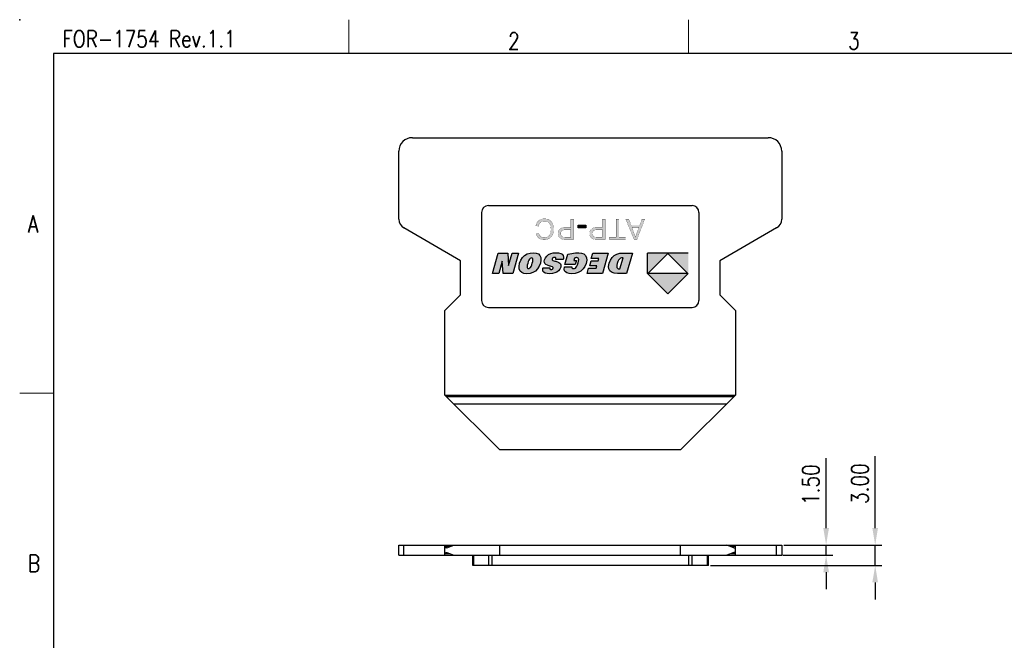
# Model space of a CAD drawing. Header units: inches. Extents: x 2264 to 3980, y -879 to 1385.
# Tile 2 of 4: x 2264 to 2409, y 1294 to 1385. Entities that reach past the tile are written whole.
import ezdxf
from ezdxf.enums import TextEntityAlignment as Align

# ---------------------------------------------------------------- set-up
doc = ezdxf.new("R2010")
doc.units = ezdxf.units.IN
doc.header["$MEASUREMENT"] = 0
doc.layers.get('0').update_dxf_attribs({"lineweight": 30})
doc.layers.get('Defpoints').update_dxf_attribs({"lineweight": 13})
for name, color, linetype in [('___1', 7, 'Continuous'), ('RED', 1, 'Continuous'), ('尺寸层', 3, 'Continuous')]:
    doc.layers.add(name, color=color, linetype=linetype)
for name, color, linetype, lineweight in [('A3', 7, 'Continuous', 25), ('TEXT', 6, 'Continuous', 13), ('尺寸线', 3, 'Continuous', 13), ('轮廓线', 7, 'Continuous', 30)]:
    doc.layers.add(name, color=color, linetype=linetype, lineweight=lineweight)
doc.styles.add('romans-高2.5', font='romans.shx', dxfattribs={"width": 0.8, "height": 2.5})
doc.styles.add('romans-高3.5', font='romans.shx', dxfattribs={"width": 0.8, "height": 3.5})
doc.styles.add('宋体-高2.5', font='txt', dxfattribs={"width": 0.8, "height": 2.5})
doc.dimstyles.new('A4_1-Rev.1.1', dxfattribs={"dimtxt": 2.5, "dimasz": 2.5, "dimexe": 1, "dimexo": 0.3, "dimgap": 1, "dimtad": 1, "dimzin": 1, "dimdsep": 46, "dimtxsty": 'romans-高2.5', "dimcen": 1, "dimclrd": 256, "dimclre": 256, "dimclrt": 256, "dimadec": 1, "dimazin": 0, "dimtfac": 1, "dimtmove": 0, "dimatfit": 3, "dimfxl": 1, "dimtolj": 1, "dimtzin": 0, "dimlwd": -1, "dimlwe": -1, "dimarcsym": 0})

# ---------------------------------------------------------------- blocks, each defined once
blk = doc.blocks.new('FOR-1754 Rev.1.1-A4客户图')
at = {"layer": 'TEXT'}
for p, q in [((-243.5, 200), (-243.5, 205)), ((-193.5, 200), (-193.5, 205)), ((-287, 150), (-292, 150))]:
    blk.add_line(p, q, dxfattribs=at)
at = {"layer": '轮廓线'}
blk.add_line((-287, 200), (-287, 0), dxfattribs=at)
blk.add_lwpolyline([(-74.67, 0), (0, 0), (0, 200), (-287, 200)], dxfattribs=at)
blk.add_point((-292, 205), dxfattribs=at)
at = {"layer": 'TEXT', "style": 'romans-高2.5', "width": 0.8}
for s, p in [('FOR-1754 Rev.1.1', (-285.71, 200.93)), ('2', (-220.07, 200.59)), ('3', (-169.99, 200.63)), ('A', (-290.78, 173.66)), ('B', (-290.78, 123.66))]:
    blk.add_text(s, height=2.5, dxfattribs=at).set_placement(p)
at = {"layer": '尺寸线', "style": '宋体-高2.5', "width": 0.8}
blk.add_attdef('/', text='', height=2.5, dxfattribs=at).set_placement((-55.64, 31.97), align=Align.MIDDLE_LEFT)
at = {"layer": '尺寸线', "width": 0.8}
for tag, height, style, p in [('/', 2.5, 'romans-高2.5', (-94.89, 30.44)), ('/', 2.5, 'romans-高2.5', (-96.71, 25.38)), ('/', 2.5, 'romans-高2.5', (-102.11, 20.6)), ('15EDGKNM-3.81-XXP-1Y-1000A(H)', 3.5, 'romans-高3.5', (-40.89, 11.73)), ('CENGMZ_2018.10.18', 2.5, 'romans-高2.5', (-97.54, 6.17)), ('15EDGKNM-3.5-C04', 2.5, 'romans-高2.5', (-47.36, 6.2)), ('T0-1', 2.5, 'romans-高2.5', (-5.69, 6.17)), ('2:1', 2.5, 'romans-高2.5', (-23.28, 1.2)), ('1/1', 2.5, 'romans-高2.5', (-5.77, 1.37))]:
    blk.add_attdef(tag, text='', height=height, dxfattribs=dict(at, style=style)).set_placement(p, align=Align.CENTER)
blk = doc.blocks.new('*D40')
at = {"layer": 'Defpoints', "color": 0}
for p in [(2376.65, 1307.76), (2383.2, 1307.76), (2376.54, 1306.26)]:
    blk.add_point(p, dxfattribs=at)
at = {"layer": '尺寸层'}
for p, q in [((2383.2, 1310.26), (2383.2, 1320.57)), ((2376.95, 1307.76), (2384.2, 1307.76)), ((2383.2, 1306.26), (2383.2, 1307.76)), ((2376.84, 1306.26), (2384.2, 1306.26)), ((2383.2, 1303.76), (2383.2, 1301.26))]:
    blk.add_line(p, q, dxfattribs=at)
for points in [[(2382.79, 1310.26), (2383.62, 1310.26), (2383.2, 1307.76)], [(2382.79, 1303.76), (2383.62, 1303.76), (2383.2, 1306.26)]]:
    blk.add_solid(points, dxfattribs=at)
at = {"layer": '尺寸层', "insert": (2380.95, 1316.66), "char_height": 2.5, "attachment_point": 5, "rotation": 90, "style": 'romans-高2.5'}
blk.add_mtext('\\A1;1.50', dxfattribs=at)
blk = doc.blocks.new('*D41')
at = {"layer": 'Defpoints', "color": 0}
for p in [(2376.66, 1307.76), (2390.43, 1307.76), (2365.87, 1304.76)]:
    blk.add_point(p, dxfattribs=at)
at = {"layer": '尺寸层'}
for p, q in [((2390.43, 1310.26), (2390.43, 1320.85)), ((2376.96, 1307.76), (2391.43, 1307.76)), ((2390.43, 1304.76), (2390.43, 1307.76)), ((2366.17, 1304.76), (2391.43, 1304.76)), ((2390.43, 1302.26), (2390.43, 1299.76))]:
    blk.add_line(p, q, dxfattribs=at)
for points in [[(2390.01, 1310.26), (2390.84, 1310.26), (2390.43, 1307.76)], [(2390.01, 1302.26), (2390.84, 1302.26), (2390.43, 1304.76)]]:
    blk.add_solid(points, dxfattribs=at)
at = {"layer": '尺寸层', "insert": (2388.18, 1316.8), "char_height": 2.5, "attachment_point": 5, "rotation": 90, "style": 'romans-高2.5'}
blk.add_mtext('\\A1;3.00', dxfattribs=at)
blk = doc.blocks.new('DEGSON')
at = {"layer": 'RED'}
h = blk.add_hatch(color=256, dxfattribs=at)
h.paths.add_polyline_path([(117.285, -201.641), (117.226, -201.521), (117.12, -201.436), (116.964, -201.385), (116.758, -201.369), (116.2, -201.369), (115.839, -202.619), (116.4, -202.619), (116.611, -202.601), (116.795, -202.548), (116.952, -202.46), (117.082, -202.337), (117.185, -202.18), (117.259, -201.988), (117.296, -201.796)])
h.paths.add_polyline_path([(116.795, -201.79), (116.786, -201.875), (116.761, -201.984), (116.722, -202.096), (116.679, -202.185), (116.631, -202.25), (116.576, -202.294), (116.51, -202.32), (116.432, -202.329), (116.414, -202.328), (116.409, -202.327), (116.405, -202.327), (116.6, -201.653), (116.618, -201.652), (116.634, -201.651), (116.645, -201.651), (116.711, -201.66), (116.758, -201.685), (116.785, -201.728)], flags=16)
h.paths.add_polyline_path([(118.613, -201.369), (117.679, -201.369), (117.319, -202.617), (118.269, -202.617), (118.363, -202.293), (117.884, -202.293), (117.926, -202.145), (118.356, -202.145), (118.449, -201.825), (118.019, -201.825), (118.058, -201.689), (118.521, -201.689)])
h.paths.add_polyline_path([(119.992, -201.537), (119.936, -201.456), (119.846, -201.397), (119.722, -201.362), (119.564, -201.35), (119.351, -201.368), (119.16, -201.424), (118.993, -201.517), (118.853, -201.643), (118.746, -201.8), (118.672, -201.986), (118.637, -202.173), (118.649, -202.332), (118.708, -202.463), (118.809, -202.56), (118.95, -202.618), (119.129, -202.638), (119.228, -202.635), (119.331, -202.628), (119.439, -202.616), (119.551, -202.599), (119.667, -202.577), (119.786, -202.551), (119.971, -201.911), (119.34, -201.911), (119.269, -202.156), (119.434, -202.156), (119.393, -202.298), (119.368, -202.31), (119.343, -202.32), (119.319, -202.328), (119.295, -202.333), (119.271, -202.336), (119.248, -202.337), (119.192, -202.33), (119.153, -202.306), (119.131, -202.266), (119.125, -202.207), (119.135, -202.124), (119.161, -202.019), (119.2, -201.902), (119.241, -201.81), (119.284, -201.744), (119.332, -201.7), (119.388, -201.673), (119.451, -201.664), (119.484, -201.667), (119.51, -201.676), (119.53, -201.69), (119.543, -201.711), (119.549, -201.736), (119.547, -201.765), (119.988, -201.765), (119.99, -201.759), (120.009, -201.638)])
h.paths.add_polyline_path([(121.335, -201.591), (121.316, -201.506), (121.263, -201.438), (121.178, -201.389), (121.061, -201.36), (120.913, -201.35), (120.743, -201.361), (120.593, -201.396), (120.464, -201.453), (120.358, -201.53), (120.281, -201.627), (120.231, -201.742), (120.216, -201.82), (120.22, -201.889), (120.243, -201.948), (120.286, -201.999), (120.35, -202.043), (120.435, -202.079), (120.479, -202.094), (120.533, -202.11), (120.598, -202.128), (120.658, -202.146), (120.703, -202.162), (120.739, -202.178), (120.755, -202.2), (120.758, -202.224), (120.757, -202.241), (120.752, -202.261), (120.741, -202.288), (120.725, -202.31), (120.703, -202.328), (120.676, -202.341), (120.646, -202.349), (120.612, -202.352), (120.576, -202.348), (120.549, -202.338), (120.531, -202.321), (120.522, -202.297), (120.521, -202.265), (120.529, -202.227), (120.532, -202.216), (120.084, -202.216), (120.081, -202.222), (120.079, -202.228), (120.077, -202.234), (120.075, -202.241), (120.072, -202.25), (120.069, -202.261), (120.053, -202.373), (120.074, -202.466), (120.133, -202.54), (120.228, -202.594), (120.357, -202.627), (120.52, -202.638), (120.689, -202.625), (120.84, -202.586), (120.974, -202.521), (121.086, -202.433), (121.168, -202.327), (121.221, -202.203), (121.237, -202.111), (121.23, -202.033), (121.199, -201.97), (121.137, -201.916), (121.037, -201.865), (120.9, -201.818), (120.878, -201.811), (120.851, -201.804), (120.819, -201.796), (120.742, -201.768), (120.702, -201.733), (120.697, -201.691), (120.707, -201.668), (120.722, -201.648), (120.742, -201.631), (120.765, -201.618), (120.792, -201.611), (120.82, -201.608), (120.851, -201.611), (120.875, -201.62), (120.891, -201.635), (120.9, -201.656), (120.903, -201.684), (120.899, -201.719), (121.312, -201.719), (121.32, -201.693)])
h.paths.add_polyline_path([(122.719, -201.516), (122.621, -201.423), (122.482, -201.367), (122.3, -201.348), (122.107, -201.367), (121.934, -201.423), (121.782, -201.516), (121.653, -201.644), (121.552, -201.804), (121.478, -201.995), (121.442, -202.183), (121.45, -202.341), (121.503, -202.468), (121.599, -202.561), (121.736, -202.618), (121.913, -202.636), (122.112, -202.618), (122.288, -202.563), (122.442, -202.471), (122.57, -202.345), (122.672, -202.185), (122.746, -201.993), (122.782, -201.803), (122.774, -201.644)])
h.paths.add_polyline_path([(122.276, -201.701), (122.291, -201.737), (122.292, -201.793), (122.279, -201.872), (122.253, -201.975), (122.216, -202.09), (122.181, -202.178), (122.146, -202.24), (122.108, -202.281), (122.066, -202.306), (122.018, -202.314), (121.976, -202.306), (121.948, -202.283), (121.934, -202.244), (121.934, -202.186), (121.947, -202.104), (121.974, -201.998), (122.01, -201.886), (122.045, -201.8), (122.079, -201.741), (122.116, -201.703), (122.158, -201.68), (122.205, -201.672), (122.248, -201.679)], flags=16)
h.paths.add_polyline_path([(123.756, -201.369), (123.174, -201.369), (122.813, -202.617), (123.207, -202.617), (123.429, -201.849), (123.476, -202.617), (124.059, -202.617), (124.419, -201.369), (124.026, -201.369), (123.81, -202.116)])
at = {"layer": '___1', "color": 1, "linetype": 'Continuous'}
for p, q in [((115.839, -202.619), (116.2, -201.369)), ((116.2, -201.369), (116.758, -201.369)), ((116.758, -201.369), (116.964, -201.385)), ((116.964, -201.385), (117.12, -201.436)), ((117.12, -201.436), (117.226, -201.521)), ((117.226, -201.521), (117.285, -201.641)), ((117.319, -202.617), (117.679, -201.369)), ((117.679, -201.369), (118.613, -201.369)), ((118.613, -201.369), (118.521, -201.689)), ((118.853, -201.643), (118.993, -201.517)), ((118.993, -201.517), (119.16, -201.424)), ((119.16, -201.424), (119.351, -201.368)), ((119.351, -201.368), (119.564, -201.35)), ((119.564, -201.35), (119.722, -201.362)), ((119.722, -201.362), (119.846, -201.397)), ((119.846, -201.397), (119.936, -201.456)), ((119.936, -201.456), (119.992, -201.537)), ((119.992, -201.537), (120.009, -201.638)), ((120.281, -201.627), (120.358, -201.53)), ((120.358, -201.53), (120.464, -201.453)), ((120.464, -201.453), (120.593, -201.396)), ((120.593, -201.396), (120.743, -201.361)), ((120.743, -201.361), (120.913, -201.35)), ((120.913, -201.35), (121.061, -201.36)), ((121.061, -201.36), (121.178, -201.389)), ((121.178, -201.389), (121.263, -201.438)), ((121.263, -201.438), (121.316, -201.506)), ((121.316, -201.506), (121.335, -201.591)), ((121.653, -201.644), (121.782, -201.516)), ((121.782, -201.516), (121.934, -201.423)), ((121.934, -201.423), (122.107, -201.367)), ((122.107, -201.367), (122.3, -201.348)), ((122.3, -201.348), (122.482, -201.367)), ((122.482, -201.367), (122.621, -201.423)), ((122.621, -201.423), (122.719, -201.516)), ((122.719, -201.516), (122.774, -201.644)), ((122.813, -202.617), (123.174, -201.369)), ((123.174, -201.369), (123.756, -201.369)), ((123.756, -201.369), (123.81, -202.116)), ((123.81, -202.116), (124.026, -201.369)), ((124.026, -201.369), (124.419, -201.369)), ((124.419, -201.369), (124.059, -202.617)), ((116.6, -201.653), (116.405, -202.327)), ((116.606, -201.653), (116.6, -201.653)), ((116.612, -201.652), (116.606, -201.653)), ((116.618, -201.652), (116.612, -201.652)), ((116.625, -201.651), (116.618, -201.652)), ((116.634, -201.651), (116.625, -201.651)), ((116.645, -201.651), (116.634, -201.651)), ((116.711, -201.66), (116.645, -201.651)), ((116.679, -202.185), (116.722, -202.096)), ((116.758, -201.685), (116.711, -201.66)), ((116.722, -202.096), (116.761, -201.984)), ((116.785, -201.728), (116.758, -201.685)), ((116.761, -201.984), (116.786, -201.875)), ((116.795, -201.79), (116.785, -201.728)), ((116.786, -201.875), (116.795, -201.79)), ((117.259, -201.988), (117.185, -202.18)), ((117.296, -201.796), (117.259, -201.988)), ((117.285, -201.641), (117.296, -201.796)), ((117.926, -202.145), (117.884, -202.293)), ((118.356, -202.145), (117.926, -202.145)), ((118.058, -201.689), (118.019, -201.825)), ((118.019, -201.825), (118.449, -201.825)), ((118.521, -201.689), (118.058, -201.689)), ((118.449, -201.825), (118.356, -202.145)), ((118.637, -202.173), (118.672, -201.986)), ((118.672, -201.986), (118.746, -201.8)), ((118.746, -201.8), (118.853, -201.643)), ((119.135, -202.124), (119.125, -202.207)), ((119.161, -202.019), (119.135, -202.124)), ((119.2, -201.902), (119.161, -202.019)), ((119.241, -201.81), (119.2, -201.902)), ((119.284, -201.744), (119.241, -201.81)), ((119.269, -202.156), (119.34, -201.911)), ((119.434, -202.156), (119.269, -202.156)), ((119.332, -201.7), (119.284, -201.744)), ((119.388, -201.673), (119.332, -201.7)), ((119.34, -201.911), (119.971, -201.911)), ((119.451, -201.664), (119.388, -201.673)), ((119.393, -202.298), (119.434, -202.156)), ((119.484, -201.667), (119.451, -201.664)), ((119.51, -201.676), (119.484, -201.667)), ((119.53, -201.69), (119.51, -201.676)), ((119.543, -201.711), (119.53, -201.69)), ((119.549, -201.736), (119.543, -201.711)), ((119.547, -201.765), (119.549, -201.736)), ((119.988, -201.765), (119.547, -201.765)), ((119.971, -201.911), (119.786, -202.551)), ((119.99, -201.759), (119.988, -201.765)), ((120.009, -201.638), (119.99, -201.759)), ((120.216, -201.82), (120.231, -201.742)), ((120.22, -201.889), (120.216, -201.82)), ((120.243, -201.948), (120.22, -201.889)), ((120.231, -201.742), (120.281, -201.627)), ((120.286, -201.999), (120.243, -201.948)), ((120.35, -202.043), (120.286, -201.999)), ((120.435, -202.079), (120.35, -202.043)), ((120.479, -202.094), (120.435, -202.079)), ((120.533, -202.11), (120.479, -202.094)), ((120.598, -202.128), (120.533, -202.11)), ((120.658, -202.146), (120.598, -202.128)), ((120.703, -202.162), (120.658, -202.146)), ((120.707, -201.668), (120.697, -201.691)), ((120.697, -201.691), (120.702, -201.733)), ((120.702, -201.733), (120.742, -201.768)), ((120.722, -201.648), (120.707, -201.668)), ((120.742, -201.631), (120.722, -201.648)), ((120.765, -201.618), (120.742, -201.631)), ((120.742, -201.768), (120.819, -201.796)), ((120.792, -201.611), (120.765, -201.618)), ((120.82, -201.608), (120.792, -201.611)), ((120.819, -201.796), (120.851, -201.804)), ((120.851, -201.611), (120.82, -201.608)), ((120.875, -201.62), (120.851, -201.611)), ((120.851, -201.804), (120.878, -201.811)), ((120.891, -201.635), (120.875, -201.62)), ((120.878, -201.811), (120.9, -201.818)), ((120.9, -201.656), (120.891, -201.635)), ((120.899, -201.719), (120.903, -201.684)), ((121.312, -201.719), (120.899, -201.719)), ((120.903, -201.684), (120.9, -201.656)), ((120.9, -201.818), (121.037, -201.865)), ((121.037, -201.865), (121.137, -201.916)), ((121.137, -201.916), (121.199, -201.97)), ((121.199, -201.97), (121.23, -202.033)), ((121.237, -202.111), (121.221, -202.203)), ((121.23, -202.033), (121.237, -202.111)), ((121.32, -201.693), (121.312, -201.719)), ((121.335, -201.591), (121.32, -201.693)), ((121.442, -202.183), (121.478, -201.995)), ((121.478, -201.995), (121.552, -201.804)), ((121.552, -201.804), (121.653, -201.644)), ((121.947, -202.104), (121.934, -202.186)), ((121.974, -201.998), (121.947, -202.104)), ((122.01, -201.886), (121.974, -201.998)), ((122.045, -201.8), (122.01, -201.886)), ((122.079, -201.741), (122.045, -201.8)), ((122.116, -201.703), (122.079, -201.741)), ((122.158, -201.68), (122.116, -201.703)), ((122.205, -201.672), (122.158, -201.68)), ((122.181, -202.178), (122.216, -202.09)), ((122.248, -201.679), (122.205, -201.672)), ((122.216, -202.09), (122.253, -201.975)), ((122.276, -201.701), (122.248, -201.679)), ((122.253, -201.975), (122.279, -201.872)), ((122.291, -201.737), (122.276, -201.701)), ((122.279, -201.872), (122.292, -201.793)), ((122.292, -201.793), (122.291, -201.737)), ((122.746, -201.993), (122.672, -202.185)), ((122.782, -201.803), (122.746, -201.993)), ((122.774, -201.644), (122.782, -201.803)), ((123.429, -201.849), (123.207, -202.617)), ((123.476, -202.617), (123.429, -201.849)), ((116.4, -202.619), (115.839, -202.619)), ((116.611, -202.601), (116.4, -202.619)), ((116.405, -202.327), (116.409, -202.327)), ((116.409, -202.327), (116.414, -202.328)), ((116.414, -202.328), (116.426, -202.329)), ((116.426, -202.329), (116.43, -202.329)), ((116.43, -202.329), (116.433, -202.329)), ((116.433, -202.329), (116.51, -202.32)), ((116.51, -202.32), (116.576, -202.294)), ((116.576, -202.294), (116.631, -202.25)), ((116.795, -202.548), (116.611, -202.601)), ((116.631, -202.25), (116.679, -202.185)), ((116.952, -202.46), (116.795, -202.548)), ((117.082, -202.337), (116.952, -202.46)), ((117.185, -202.18), (117.082, -202.337)), ((118.269, -202.617), (117.319, -202.617)), ((117.884, -202.293), (118.363, -202.293)), ((118.363, -202.293), (118.269, -202.617)), ((118.649, -202.332), (118.637, -202.173)), ((118.708, -202.463), (118.649, -202.332)), ((118.809, -202.56), (118.708, -202.463)), ((118.95, -202.618), (118.809, -202.56)), ((119.129, -202.638), (118.95, -202.618)), ((119.125, -202.207), (119.131, -202.266)), ((119.228, -202.635), (119.129, -202.638)), ((119.131, -202.266), (119.153, -202.306)), ((119.153, -202.306), (119.192, -202.33)), ((119.192, -202.33), (119.248, -202.337)), ((119.331, -202.628), (119.228, -202.635)), ((119.248, -202.337), (119.271, -202.336)), ((119.271, -202.336), (119.295, -202.333)), ((119.295, -202.333), (119.319, -202.328)), ((119.319, -202.328), (119.343, -202.32)), ((119.439, -202.616), (119.331, -202.628)), ((119.343, -202.32), (119.368, -202.31)), ((119.368, -202.31), (119.393, -202.298)), ((119.551, -202.599), (119.439, -202.616)), ((119.667, -202.577), (119.551, -202.599)), ((119.786, -202.551), (119.667, -202.577)), ((120.053, -202.373), (120.069, -202.261)), ((120.074, -202.466), (120.053, -202.373)), ((120.069, -202.261), (120.072, -202.25)), ((120.072, -202.25), (120.075, -202.241)), ((120.133, -202.54), (120.074, -202.466)), ((120.075, -202.241), (120.077, -202.234)), ((120.077, -202.234), (120.079, -202.228)), ((120.079, -202.228), (120.081, -202.222)), ((120.081, -202.222), (120.084, -202.216)), ((120.084, -202.216), (120.532, -202.216)), ((120.228, -202.594), (120.133, -202.54)), ((120.357, -202.627), (120.228, -202.594)), ((120.52, -202.638), (120.357, -202.627)), ((120.689, -202.625), (120.52, -202.638)), ((120.529, -202.227), (120.521, -202.265)), ((120.521, -202.265), (120.522, -202.297)), ((120.522, -202.297), (120.531, -202.321)), ((120.532, -202.216), (120.529, -202.227)), ((120.531, -202.321), (120.549, -202.338)), ((120.549, -202.338), (120.576, -202.348)), ((120.576, -202.348), (120.612, -202.352)), ((120.612, -202.352), (120.646, -202.349)), ((120.646, -202.349), (120.676, -202.341)), ((120.676, -202.341), (120.703, -202.328)), ((120.84, -202.586), (120.689, -202.625)), ((120.732, -202.175), (120.703, -202.162)), ((120.703, -202.328), (120.725, -202.31)), ((120.725, -202.31), (120.741, -202.288)), ((120.743, -202.184), (120.732, -202.175)), ((120.741, -202.288), (120.752, -202.261)), ((120.751, -202.195), (120.743, -202.184)), ((120.756, -202.208), (120.751, -202.195)), ((120.752, -202.261), (120.757, -202.241)), ((120.758, -202.224), (120.756, -202.208)), ((120.757, -202.241), (120.758, -202.224)), ((120.974, -202.521), (120.84, -202.586)), ((121.086, -202.433), (120.974, -202.521)), ((121.168, -202.327), (121.086, -202.433)), ((121.221, -202.203), (121.168, -202.327)), ((121.45, -202.341), (121.442, -202.183)), ((121.503, -202.468), (121.45, -202.341)), ((121.599, -202.561), (121.503, -202.468)), ((121.736, -202.618), (121.599, -202.561)), ((121.913, -202.636), (121.736, -202.618)), ((122.112, -202.618), (121.913, -202.636)), ((121.934, -202.186), (121.934, -202.244)), ((121.934, -202.244), (121.948, -202.283)), ((121.948, -202.283), (121.976, -202.306)), ((121.976, -202.306), (122.018, -202.314)), ((122.018, -202.314), (122.066, -202.306)), ((122.066, -202.306), (122.108, -202.281)), ((122.108, -202.281), (122.146, -202.24)), ((122.288, -202.563), (122.112, -202.618)), ((122.146, -202.24), (122.181, -202.178)), ((122.442, -202.471), (122.288, -202.563)), ((122.57, -202.345), (122.442, -202.471)), ((122.672, -202.185), (122.57, -202.345)), ((123.207, -202.617), (122.813, -202.617)), ((124.059, -202.617), (123.476, -202.617))]:
    blk.add_line(p, q, dxfattribs=at)

msp = doc.modelspace()

# ---------------------------------------------------------------- hatches: boundary and pattern name
at = {"layer": '___1', "linetype": 'Continuous'}
msp.add_hatch(color=1, dxfattribs=at).paths.add_polyline_path([(2347.815, 1354.868), (2347.815, 1354.498), (2346.683, 1354.498), (2346.683, 1354.868)])
at = {"layer": 'A3', "ltscale": 0.5}
h = msp.add_hatch(color=1, dxfattribs=at)
h.paths.add_polyline_path([(2355.135, 1353.083), (2355.156, 1353.179), (2355.179, 1353.275), (2355.205, 1353.371), (2355.233, 1353.466), (2355.264, 1353.561), (2355.297, 1353.657), (2355.627, 1354.536), (2354.609, 1354.536), (2354.923, 1353.705), (2354.962, 1353.6), (2354.999, 1353.5), (2355.032, 1353.406), (2355.062, 1353.317), (2355.09, 1353.234), (2355.114, 1353.156)], flags=16)
h.paths.add_polyline_path([(2356.493, 1355.768), (2355.34, 1352.768), (2354.913, 1352.768), (2353.685, 1355.768), (2354.137, 1355.768), (2354.487, 1354.859), (2355.742, 1354.859), (2356.071, 1355.768)])
h.paths.add_polyline_path([(2353.67, 1353.122), (2353.67, 1352.768), (2351.293, 1352.768), (2351.293, 1353.122), (2352.285, 1353.122), (2352.285, 1355.768), (2352.682, 1355.768), (2352.682, 1353.122)])
h.paths.add_polyline_path([(2341.494, 1355.458), (2341.397, 1355.431), (2341.306, 1355.394), (2341.221, 1355.346), (2341.141, 1355.287), (2341.077, 1355.229), (2341.021, 1355.162), (2340.97, 1355.088), (2340.925, 1355.006), (2340.886, 1354.917), (2340.854, 1354.82), (2340.828, 1354.716), (2340.43, 1354.817), (2340.457, 1354.912), (2340.488, 1355.003), (2340.523, 1355.089), (2340.562, 1355.17), (2340.605, 1355.247), (2340.652, 1355.32), (2340.703, 1355.387), (2340.758, 1355.45), (2340.817, 1355.509), (2340.879, 1355.563), (2340.953, 1355.617), (2341.031, 1355.664), (2341.112, 1355.705), (2341.196, 1355.74), (2341.284, 1355.768), (2341.376, 1355.791), (2341.471, 1355.806), (2341.57, 1355.816), (2341.673, 1355.819), (2341.778, 1355.817), (2341.879, 1355.809), (2341.976, 1355.797), (2342.068, 1355.78), (2342.156, 1355.758), (2342.239, 1355.731), (2342.317, 1355.7), (2342.392, 1355.663), (2342.461, 1355.622), (2342.535, 1355.57), (2342.604, 1355.512), (2342.669, 1355.449), (2342.729, 1355.38), (2342.785, 1355.306), (2342.836, 1355.226), (2342.882, 1355.141), (2342.924, 1355.05), (2342.957, 1354.966), (2342.986, 1354.881), (2343.012, 1354.794), (2343.033, 1354.706), (2343.051, 1354.616), (2343.065, 1354.526), (2343.074, 1354.434), (2343.08, 1354.34), (2343.082, 1354.245), (2343.08, 1354.143), (2343.074, 1354.043), (2343.063, 1353.946), (2343.047, 1353.853), (2343.027, 1353.762), (2343.003, 1353.674), (2342.974, 1353.589), (2342.941, 1353.507), (2342.904, 1353.428), (2342.856, 1353.344), (2342.805, 1353.264), (2342.748, 1353.19), (2342.687, 1353.121), (2342.62, 1353.057), (2342.55, 1352.999), (2342.474, 1352.946), (2342.394, 1352.898), (2342.31, 1352.855), (2342.224, 1352.819), (2342.137, 1352.788), (2342.047, 1352.762), (2341.955, 1352.742), (2341.861, 1352.728), (2341.765, 1352.72), (2341.667, 1352.717), (2341.568, 1352.72), (2341.473, 1352.728), (2341.382, 1352.742), (2341.295, 1352.762), (2341.21, 1352.788), (2341.13, 1352.819), (2341.053, 1352.856), (2340.979, 1352.898), (2340.909, 1352.946), (2340.836, 1353.006), (2340.768, 1353.072), (2340.705, 1353.144), (2340.649, 1353.222), (2340.598, 1353.305), (2340.554, 1353.395), (2340.515, 1353.49), (2340.482, 1353.591), (2340.872, 1353.683), (2340.91, 1353.579), (2340.952, 1353.484), (2341, 1353.4), (2341.053, 1353.325), (2341.112, 1353.261), (2341.175, 1353.206), (2341.259, 1353.152), (2341.35, 1353.11), (2341.45, 1353.08), (2341.558, 1353.062), (2341.675, 1353.057), (2341.787, 1353.061), (2341.893, 1353.075), (2341.992, 1353.098), (2342.085, 1353.13), (2342.172, 1353.171), (2342.253, 1353.222), (2342.34, 1353.293), (2342.416, 1353.373), (2342.482, 1353.462), (2342.536, 1353.56), (2342.579, 1353.668), (2342.608, 1353.761), (2342.631, 1353.856), (2342.649, 1353.951), (2342.663, 1354.047), (2342.67, 1354.145), (2342.673, 1354.243), (2342.671, 1354.351), (2342.664, 1354.454), (2342.653, 1354.554), (2342.637, 1354.649), (2342.616, 1354.741), (2342.591, 1354.828), (2342.562, 1354.912), (2342.512, 1355.02), (2342.453, 1355.117), (2342.383, 1355.202), (2342.304, 1355.276), (2342.215, 1355.338), (2342.119, 1355.389), (2342.02, 1355.429), (2341.918, 1355.457), (2341.813, 1355.474), (2341.705, 1355.48), (2341.597, 1355.474)])
h.paths.add_polyline_path([(2350.653, 1355.768), (2350.653, 1352.768), (2349.521, 1352.768), (2349.381, 1352.77), (2349.258, 1352.775), (2349.152, 1352.784), (2349.065, 1352.797), (2348.926, 1352.829), (2348.802, 1352.875), (2348.694, 1352.937), (2348.601, 1353.015), (2348.521, 1353.112), (2348.454, 1353.226), (2348.414, 1353.322), (2348.386, 1353.422), (2348.369, 1353.526), (2348.363, 1353.636), (2348.368, 1353.742), (2348.383, 1353.845), (2348.408, 1353.942), (2348.442, 1354.035), (2348.487, 1354.123), (2348.542, 1354.206), (2348.606, 1354.284), (2348.659, 1354.334), (2348.719, 1354.379), (2348.788, 1354.419), (2348.864, 1354.453), (2348.948, 1354.482), (2349.04, 1354.506), (2349.14, 1354.525), (2349.247, 1354.538), (2349.363, 1354.546), (2349.486, 1354.548), (2350.256, 1354.548), (2350.256, 1355.768)])
h.paths.add_polyline_path([(2350.256, 1353.122), (2350.256, 1354.194), (2349.48, 1354.194), (2349.358, 1354.19), (2349.248, 1354.178), (2349.151, 1354.159), (2349.066, 1354.131), (2348.994, 1354.095), (2348.934, 1354.051), (2348.863, 1353.972), (2348.813, 1353.879), (2348.782, 1353.771), (2348.772, 1353.648), (2348.783, 1353.528), (2348.814, 1353.421), (2348.867, 1353.325), (2348.937, 1353.246), (2349.021, 1353.187), (2349.118, 1353.149), (2349.204, 1353.134), (2349.327, 1353.125), (2349.488, 1353.122)], flags=16)
h.paths.add_polyline_path([(2344.292, 1354.482), (2344.383, 1354.506), (2344.483, 1354.525), (2344.591, 1354.538), (2344.706, 1354.546), (2344.83, 1354.548), (2345.599, 1354.548), (2345.599, 1355.768), (2345.996, 1355.768), (2345.996, 1352.768), (2344.864, 1352.768), (2344.724, 1352.77), (2344.601, 1352.775), (2344.496, 1352.784), (2344.408, 1352.797), (2344.269, 1352.829), (2344.145, 1352.875), (2344.037, 1352.937), (2343.945, 1353.015), (2343.864, 1353.112), (2343.797, 1353.226), (2343.757, 1353.322), (2343.729, 1353.422), (2343.712, 1353.526), (2343.706, 1353.636), (2343.711, 1353.742), (2343.726, 1353.845), (2343.751, 1353.942), (2343.786, 1354.035), (2343.83, 1354.123), (2343.885, 1354.206), (2343.949, 1354.284), (2344.002, 1354.334), (2344.063, 1354.379), (2344.131, 1354.419), (2344.207, 1354.453)])
h.paths.add_polyline_path([(2344.592, 1354.178), (2344.494, 1354.159), (2344.409, 1354.131), (2344.337, 1354.095), (2344.277, 1354.051), (2344.206, 1353.972), (2344.156, 1353.879), (2344.126, 1353.771), (2344.116, 1353.648), (2344.126, 1353.528), (2344.158, 1353.421), (2344.211, 1353.325), (2344.281, 1353.246), (2344.364, 1353.187), (2344.461, 1353.149), (2344.547, 1353.134), (2344.67, 1353.125), (2344.832, 1353.122), (2345.599, 1353.122), (2345.599, 1354.194), (2344.823, 1354.194), (2344.701, 1354.19)], flags=16)
h.paths.add_polyline_path([(2346.683, 1354.868), (2347.815, 1354.868), (2347.815, 1354.498), (2346.683, 1354.498)])
h.paths.add_polyline_path([(2346.683, 1354.868), (2347.815, 1354.868), (2347.815, 1354.498), (2346.683, 1354.498)])
at = {"layer": '尺寸层', "lineweight": 0}
h = msp.add_hatch(color=1, dxfattribs=at)
h.paths.add_polyline_path([(2356.873, 1347.772), (2359.879, 1344.768), (2362.882, 1347.772), (2362.882, 1350.776), (2356.873, 1350.776)])
h.paths.add_polyline_path([(2359.878, 1350.706), (2362.82, 1347.772), (2356.944, 1347.772)], flags=16)

# ---------------------------------------------------------------- linework, layer by layer
at = {"color": 7, "linetype": 'Continuous'}
for p, q in [((2322.261, 1367.768), (2374.661, 1367.768)), ((2320.261, 1355.767), (2320.261, 1365.768)), ((2376.661, 1365.768), (2376.661, 1355.767)), ((2333.461, 1357.768), (2363.461, 1357.768)), ((2329.361, 1349.647), (2321.011, 1354.468)), ((2375.911, 1354.468), (2367.561, 1349.647)), ((2329.361, 1344.634), (2329.361, 1349.647)), ((2329.361, 1344.634), (2329.361, 1349.647)), ((2367.561, 1349.647), (2367.561, 1344.634)), ((2327.061, 1342.334), (2329.361, 1344.634)), ((2367.561, 1344.634), (2369.861, 1342.334)), ((2327.061, 1329.861), (2327.061, 1342.334)), ((2333.461, 1342.768), (2363.461, 1342.768)), ((2369.861, 1342.334), (2369.861, 1329.861)), ((2327.061, 1329.861), (2369.861, 1329.861)), ((2335.154, 1321.768), (2327.061, 1329.861)), ((2369.591, 1329.59), (2327.332, 1329.59)), ((2328.361, 1328.561), (2368.561, 1328.561)), ((2361.769, 1321.768), (2369.861, 1329.861)), ((2361.769, 1321.768), (2335.154, 1321.768)), ((2320.261, 1307.756), (2376.661, 1307.756)), ((2320.261, 1306.256), (2320.261, 1307.756)), ((2321.011, 1306.256), (2321.011, 1307.756)), ((2327.061, 1306.256), (2327.061, 1307.756)), ((2327.83, 1307.556), (2327.061, 1307.556)), ((2327.332, 1307.369), (2327.26, 1307.356)), ((2327.332, 1307.369), (2328.361, 1307.756)), ((2335.154, 1306.256), (2335.154, 1307.756)), ((2361.769, 1306.256), (2361.769, 1307.756)), ((2369.591, 1307.369), (2368.561, 1307.756)), ((2369.861, 1307.556), (2369.093, 1307.556)), ((2369.591, 1307.369), (2369.662, 1307.356)), ((2369.861, 1306.256), (2369.861, 1307.756)), ((2375.911, 1306.256), (2375.911, 1307.756)), ((2376.661, 1307.756), (2376.661, 1306.256)), ((2320.261, 1306.256), (2376.661, 1306.256)), ((2327.83, 1306.456), (2327.061, 1306.456)), ((2327.26, 1306.656), (2327.332, 1306.643)), ((2327.332, 1306.643), (2328.361, 1306.256)), ((2331.161, 1304.756), (2331.161, 1306.256)), ((2331.317, 1304.756), (2331.317, 1306.256)), ((2333.543, 1304.756), (2333.543, 1306.256)), ((2334.026, 1304.756), (2334.026, 1306.256)), ((2362.997, 1304.756), (2362.997, 1306.256)), ((2363.479, 1304.756), (2363.479, 1306.256)), ((2365.706, 1304.756), (2365.706, 1306.256)), ((2365.861, 1304.756), (2365.861, 1306.256)), ((2369.591, 1306.643), (2368.561, 1306.256)), ((2369.861, 1306.456), (2369.093, 1306.456)), ((2369.662, 1306.656), (2369.591, 1306.643)), ((2365.861, 1304.756), (2331.161, 1304.756))]:
    msp.add_line(p, q, dxfattribs=at)
at = {"color": 1, "linetype": 'Continuous'}
for p, q in [((2346.683, 1354.498), (2346.683, 1354.868)), ((2346.683, 1354.868), (2347.815, 1354.868)), ((2347.815, 1354.868), (2347.815, 1354.498)), ((2347.815, 1354.498), (2346.683, 1354.498))]:
    msp.add_line(p, q, dxfattribs=at)
at = {"color": 7, "linetype": 'Continuous'}
for centre, radius, start, end in [((2322.261, 1365.768), 2, 90, 180), ((2374.661, 1365.768), 2, 0, 90), ((2321.761, 1355.767), 1.5, 180, 240), ((2375.161, 1355.767), 1.5, 300, 0)]:
    msp.add_arc(centre, radius, start, end, dxfattribs=at)
for points, knots in [([(2327.26, 1307.356), (2327.256, 1307.356), (2327.226, 1307.357), (2327.171, 1307.372), (2327.11, 1307.418), (2327.07, 1307.483), (2327.061, 1307.532), (2327.061, 1307.556)], [0, 0, 0, 0, 0.01377349, 0.09070041, 0.16478537, 0.23902023, 0.31137772, 0.31137772, 0.31137772, 0.31137772]), ([(2369.662, 1307.356), (2369.667, 1307.356), (2369.697, 1307.357), (2369.752, 1307.372), (2369.813, 1307.418), (2369.852, 1307.483), (2369.861, 1307.532), (2369.861, 1307.556)], [0, 0, 0, 0, 0.01377349, 0.09070041, 0.16478537, 0.23902023, 0.31137772, 0.31137772, 0.31137772, 0.31137772]), ([(2327.061, 1306.456), (2327.061, 1306.48), (2327.07, 1306.529), (2327.11, 1306.594), (2327.171, 1306.64), (2327.226, 1306.655), (2327.256, 1306.656), (2327.26, 1306.656)], [0, 0, 0, 0, 0.07236918, 0.14658462, 0.22066944, 0.29759999, 0.31137749, 0.31137749, 0.31137749, 0.31137749]), ([(2369.861, 1306.456), (2369.861, 1306.48), (2369.852, 1306.529), (2369.813, 1306.594), (2369.752, 1306.64), (2369.697, 1306.655), (2369.667, 1306.656), (2369.662, 1306.656)], [0, 0, 0, 0, 0.07236918, 0.14658462, 0.22066944, 0.29759999, 0.31137749, 0.31137749, 0.31137749, 0.31137749])]:
    msp.add_open_spline(points, degree=3, knots=knots, dxfattribs=at)
at = {"layer": '___1', "color": 1, "linetype": 'Continuous', "const_width": 0.0251}
for points in [[(2340.43, 1354.817), (2340.457, 1354.912)], [(2340.828, 1354.716), (2340.43, 1354.817)], [(2340.457, 1354.912), (2340.488, 1355.003)], [(2340.488, 1355.003), (2340.523, 1355.089)], [(2340.523, 1355.089), (2340.562, 1355.17)], [(2340.562, 1355.17), (2340.605, 1355.247)], [(2340.605, 1355.247), (2340.652, 1355.32)], [(2340.652, 1355.32), (2340.703, 1355.387)], [(2340.703, 1355.387), (2340.758, 1355.45)], [(2340.758, 1355.45), (2340.817, 1355.509)], [(2340.817, 1355.509), (2340.879, 1355.563)], [(2340.854, 1354.82), (2340.828, 1354.716)], [(2340.886, 1354.917), (2340.854, 1354.82)], [(2340.879, 1355.563), (2340.953, 1355.617)], [(2340.925, 1355.006), (2340.886, 1354.917)], [(2340.97, 1355.088), (2340.925, 1355.006)], [(2340.953, 1355.617), (2341.031, 1355.664)], [(2341.021, 1355.162), (2340.97, 1355.088)], [(2341.077, 1355.229), (2341.021, 1355.162)], [(2341.031, 1355.664), (2341.112, 1355.705)], [(2341.141, 1355.287), (2341.077, 1355.229)], [(2341.112, 1355.705), (2341.196, 1355.74)], [(2341.221, 1355.346), (2341.141, 1355.287)], [(2341.196, 1355.74), (2341.284, 1355.768)], [(2341.306, 1355.394), (2341.221, 1355.346)], [(2341.284, 1355.768), (2341.376, 1355.791)], [(2341.397, 1355.431), (2341.306, 1355.394)], [(2341.376, 1355.791), (2341.471, 1355.806)], [(2341.494, 1355.458), (2341.397, 1355.431)], [(2341.471, 1355.806), (2341.57, 1355.816)], [(2341.597, 1355.474), (2341.494, 1355.458)], [(2341.57, 1355.816), (2341.673, 1355.819)], [(2341.705, 1355.48), (2341.597, 1355.474)], [(2341.673, 1355.819), (2341.778, 1355.817)], [(2341.813, 1355.474), (2341.705, 1355.48)], [(2341.778, 1355.817), (2341.879, 1355.809)], [(2341.918, 1355.457), (2341.813, 1355.474)], [(2341.879, 1355.809), (2341.976, 1355.797)], [(2342.02, 1355.429), (2341.918, 1355.457)], [(2341.976, 1355.797), (2342.068, 1355.78)], [(2342.119, 1355.389), (2342.02, 1355.429)], [(2342.068, 1355.78), (2342.156, 1355.758)], [(2342.215, 1355.338), (2342.119, 1355.389)], [(2342.156, 1355.758), (2342.239, 1355.731)], [(2342.304, 1355.276), (2342.215, 1355.338)], [(2342.239, 1355.731), (2342.317, 1355.7)], [(2342.383, 1355.202), (2342.304, 1355.276)], [(2342.317, 1355.7), (2342.392, 1355.663)], [(2342.453, 1355.117), (2342.383, 1355.202)], [(2342.392, 1355.663), (2342.461, 1355.622)], [(2342.512, 1355.02), (2342.453, 1355.117)], [(2342.461, 1355.622), (2342.535, 1355.57)], [(2342.562, 1354.912), (2342.512, 1355.02)], [(2342.535, 1355.57), (2342.604, 1355.512)], [(2342.591, 1354.828), (2342.562, 1354.912)], [(2342.616, 1354.741), (2342.591, 1354.828)], [(2342.604, 1355.512), (2342.669, 1355.449)], [(2342.637, 1354.649), (2342.616, 1354.741)], [(2342.653, 1354.554), (2342.637, 1354.649)], [(2342.669, 1355.449), (2342.729, 1355.38)], [(2342.729, 1355.38), (2342.785, 1355.306)], [(2342.785, 1355.306), (2342.836, 1355.226)], [(2342.836, 1355.226), (2342.882, 1355.141)], [(2342.882, 1355.141), (2342.924, 1355.05)], [(2342.924, 1355.05), (2342.957, 1354.966)], [(2342.957, 1354.966), (2342.986, 1354.881)], [(2342.986, 1354.881), (2343.012, 1354.794)], [(2343.012, 1354.794), (2343.033, 1354.706)], [(2343.033, 1354.706), (2343.051, 1354.616)], [(2343.051, 1354.616), (2343.065, 1354.526)], [(2345.599, 1354.548), (2345.599, 1355.768)], [(2345.599, 1355.768), (2345.996, 1355.768)], [(2345.996, 1355.768), (2345.996, 1352.768)], [(2346.683, 1354.498), (2346.683, 1354.868)], [(2346.683, 1354.868), (2347.815, 1354.868)], [(2347.815, 1354.868), (2347.815, 1354.498)], [(2350.256, 1355.768), (2350.653, 1355.768)], [(2350.256, 1354.548), (2350.256, 1355.768)], [(2350.653, 1355.768), (2350.653, 1352.768)], [(2352.285, 1355.768), (2352.682, 1355.768)], [(2352.285, 1353.122), (2352.285, 1355.768)], [(2352.682, 1355.768), (2352.682, 1353.122)], [(2353.685, 1355.768), (2354.137, 1355.768)], [(2354.913, 1352.768), (2353.685, 1355.768)], [(2354.137, 1355.768), (2354.487, 1354.859)], [(2354.487, 1354.859), (2355.742, 1354.859)], [(2356.493, 1355.768), (2355.34, 1352.768)], [(2355.742, 1354.859), (2356.071, 1355.768)], [(2356.071, 1355.768), (2356.493, 1355.768)], [(2340.482, 1353.591), (2340.872, 1353.683)], [(2340.515, 1353.49), (2340.482, 1353.591)], [(2340.554, 1353.395), (2340.515, 1353.49)], [(2340.598, 1353.305), (2340.554, 1353.395)], [(2340.649, 1353.222), (2340.598, 1353.305)], [(2340.705, 1353.144), (2340.649, 1353.222)], [(2340.768, 1353.072), (2340.705, 1353.144)], [(2340.872, 1353.683), (2340.91, 1353.579)], [(2340.91, 1353.579), (2340.952, 1353.484)], [(2340.952, 1353.484), (2341, 1353.4)], [(2341, 1353.4), (2341.053, 1353.325)], [(2341.053, 1353.325), (2341.112, 1353.261)], [(2341.112, 1353.261), (2341.175, 1353.206)], [(2341.175, 1353.206), (2341.259, 1353.152)], [(2341.259, 1353.152), (2341.35, 1353.11)], [(2341.992, 1353.098), (2342.085, 1353.13)], [(2342.085, 1353.13), (2342.172, 1353.171)], [(2342.172, 1353.171), (2342.253, 1353.222)], [(2342.253, 1353.222), (2342.34, 1353.293)], [(2342.34, 1353.293), (2342.416, 1353.373)], [(2342.416, 1353.373), (2342.482, 1353.462)], [(2342.482, 1353.462), (2342.536, 1353.56)], [(2342.536, 1353.56), (2342.579, 1353.668)], [(2342.579, 1353.668), (2342.608, 1353.761)], [(2342.608, 1353.761), (2342.631, 1353.856)], [(2342.687, 1353.121), (2342.62, 1353.057)], [(2342.631, 1353.856), (2342.649, 1353.951)], [(2342.649, 1353.951), (2342.663, 1354.047)], [(2342.664, 1354.454), (2342.653, 1354.554)], [(2342.663, 1354.047), (2342.67, 1354.145)], [(2342.671, 1354.351), (2342.664, 1354.454)], [(2342.673, 1354.243), (2342.671, 1354.351)], [(2342.67, 1354.145), (2342.673, 1354.243)], [(2342.748, 1353.19), (2342.687, 1353.121)], [(2342.805, 1353.264), (2342.748, 1353.19)], [(2342.856, 1353.344), (2342.805, 1353.264)], [(2342.904, 1353.428), (2342.856, 1353.344)], [(2342.941, 1353.507), (2342.904, 1353.428)], [(2342.974, 1353.589), (2342.941, 1353.507)], [(2343.003, 1353.674), (2342.974, 1353.589)], [(2343.027, 1353.762), (2343.003, 1353.674)], [(2343.047, 1353.853), (2343.027, 1353.762)], [(2343.063, 1353.946), (2343.047, 1353.853)], [(2343.074, 1354.043), (2343.063, 1353.946)], [(2343.065, 1354.526), (2343.074, 1354.434)], [(2343.08, 1354.143), (2343.074, 1354.043)], [(2343.074, 1354.434), (2343.08, 1354.34)], [(2343.08, 1354.34), (2343.082, 1354.245)], [(2343.082, 1354.245), (2343.08, 1354.143)], [(2343.706, 1353.636), (2343.711, 1353.742)], [(2343.712, 1353.526), (2343.706, 1353.636)], [(2343.711, 1353.742), (2343.726, 1353.845)], [(2343.729, 1353.422), (2343.712, 1353.526)], [(2343.726, 1353.845), (2343.751, 1353.942)], [(2343.757, 1353.322), (2343.729, 1353.422)], [(2343.751, 1353.942), (2343.786, 1354.035)], [(2343.797, 1353.226), (2343.757, 1353.322)], [(2343.786, 1354.035), (2343.83, 1354.123)], [(2343.864, 1353.112), (2343.797, 1353.226)], [(2343.83, 1354.123), (2343.885, 1354.206)], [(2343.885, 1354.206), (2343.949, 1354.284)], [(2343.949, 1354.284), (2344.002, 1354.334)], [(2344.002, 1354.334), (2344.063, 1354.379)], [(2344.063, 1354.379), (2344.131, 1354.419)], [(2344.126, 1353.771), (2344.116, 1353.648)], [(2344.116, 1353.648), (2344.126, 1353.528)], [(2344.156, 1353.879), (2344.126, 1353.771)], [(2344.126, 1353.528), (2344.158, 1353.421)], [(2344.131, 1354.419), (2344.207, 1354.453)], [(2344.206, 1353.972), (2344.156, 1353.879)], [(2344.158, 1353.421), (2344.211, 1353.325)], [(2344.277, 1354.051), (2344.206, 1353.972)], [(2344.207, 1354.453), (2344.292, 1354.482)], [(2344.211, 1353.325), (2344.281, 1353.246)], [(2344.337, 1354.095), (2344.277, 1354.051)], [(2344.281, 1353.246), (2344.364, 1353.187)], [(2344.292, 1354.482), (2344.383, 1354.506)], [(2344.409, 1354.131), (2344.337, 1354.095)], [(2344.364, 1353.187), (2344.461, 1353.149)], [(2344.383, 1354.506), (2344.483, 1354.525)], [(2344.494, 1354.159), (2344.409, 1354.131)], [(2344.461, 1353.149), (2344.547, 1353.134)], [(2344.483, 1354.525), (2344.591, 1354.538)], [(2344.592, 1354.178), (2344.494, 1354.159)], [(2344.547, 1353.134), (2344.67, 1353.125)], [(2344.591, 1354.538), (2344.706, 1354.546)], [(2344.701, 1354.19), (2344.592, 1354.178)], [(2344.67, 1353.125), (2344.832, 1353.122)], [(2344.823, 1354.194), (2344.701, 1354.19)], [(2344.706, 1354.546), (2344.83, 1354.548)], [(2345.599, 1354.194), (2344.823, 1354.194)], [(2344.83, 1354.548), (2345.599, 1354.548)], [(2344.832, 1353.122), (2345.599, 1353.122)], [(2345.599, 1353.122), (2345.599, 1354.194)], [(2347.815, 1354.498), (2346.683, 1354.498)], [(2348.363, 1353.636), (2348.368, 1353.742)], [(2348.369, 1353.526), (2348.363, 1353.636)], [(2348.368, 1353.742), (2348.383, 1353.845)], [(2348.386, 1353.422), (2348.369, 1353.526)], [(2348.383, 1353.845), (2348.408, 1353.942)], [(2348.414, 1353.322), (2348.386, 1353.422)], [(2348.408, 1353.942), (2348.442, 1354.035)], [(2348.454, 1353.226), (2348.414, 1353.322)], [(2348.442, 1354.035), (2348.487, 1354.123)], [(2348.521, 1353.112), (2348.454, 1353.226)], [(2348.487, 1354.123), (2348.542, 1354.206)], [(2348.542, 1354.206), (2348.606, 1354.284)], [(2348.606, 1354.284), (2348.659, 1354.334)], [(2348.659, 1354.334), (2348.719, 1354.379)], [(2348.719, 1354.379), (2348.788, 1354.419)], [(2348.782, 1353.771), (2348.772, 1353.648)], [(2348.772, 1353.648), (2348.783, 1353.528)], [(2348.813, 1353.879), (2348.782, 1353.771)], [(2348.783, 1353.528), (2348.814, 1353.421)], [(2348.788, 1354.419), (2348.864, 1354.453)], [(2348.863, 1353.972), (2348.813, 1353.879)], [(2348.814, 1353.421), (2348.867, 1353.325)], [(2348.934, 1354.051), (2348.863, 1353.972)], [(2348.864, 1354.453), (2348.948, 1354.482)], [(2348.867, 1353.325), (2348.937, 1353.246)], [(2348.994, 1354.095), (2348.934, 1354.051)], [(2348.937, 1353.246), (2349.021, 1353.187)], [(2348.948, 1354.482), (2349.04, 1354.506)], [(2349.066, 1354.131), (2348.994, 1354.095)], [(2349.021, 1353.187), (2349.118, 1353.149)], [(2349.04, 1354.506), (2349.14, 1354.525)], [(2349.151, 1354.159), (2349.066, 1354.131)], [(2349.118, 1353.149), (2349.204, 1353.134)], [(2349.14, 1354.525), (2349.247, 1354.538)], [(2349.248, 1354.178), (2349.151, 1354.159)], [(2349.204, 1353.134), (2349.327, 1353.125)], [(2349.247, 1354.538), (2349.363, 1354.546)], [(2349.358, 1354.19), (2349.248, 1354.178)], [(2349.327, 1353.125), (2349.488, 1353.122)], [(2349.48, 1354.194), (2349.358, 1354.19)], [(2349.363, 1354.546), (2349.486, 1354.548)], [(2350.256, 1354.194), (2349.48, 1354.194)], [(2349.486, 1354.548), (2350.256, 1354.548)], [(2349.488, 1353.122), (2350.256, 1353.122)], [(2350.256, 1353.122), (2350.256, 1354.194)], [(2351.293, 1353.122), (2352.285, 1353.122)], [(2351.293, 1352.768), (2351.293, 1353.122)], [(2352.682, 1353.122), (2353.67, 1353.122)], [(2353.67, 1353.122), (2353.67, 1352.768)], [(2355.627, 1354.536), (2354.609, 1354.536)], [(2354.609, 1354.536), (2354.923, 1353.705)], [(2354.923, 1353.705), (2354.962, 1353.6)], [(2354.962, 1353.6), (2354.999, 1353.5)], [(2354.999, 1353.5), (2355.032, 1353.406)], [(2355.032, 1353.406), (2355.062, 1353.317)], [(2355.062, 1353.317), (2355.09, 1353.234)], [(2355.09, 1353.234), (2355.114, 1353.156)], [(2355.114, 1353.156), (2355.135, 1353.083)], [(2355.135, 1353.083), (2355.156, 1353.179)], [(2355.156, 1353.179), (2355.179, 1353.275)], [(2355.179, 1353.275), (2355.205, 1353.371)], [(2355.205, 1353.371), (2355.233, 1353.466)], [(2355.233, 1353.466), (2355.264, 1353.561)], [(2355.264, 1353.561), (2355.297, 1353.657)], [(2355.297, 1353.657), (2355.627, 1354.536)], [(2340.836, 1353.006), (2340.768, 1353.072)], [(2340.909, 1352.946), (2340.836, 1353.006)], [(2340.979, 1352.898), (2340.909, 1352.946)], [(2341.053, 1352.856), (2340.979, 1352.898)], [(2341.13, 1352.819), (2341.053, 1352.856)], [(2341.21, 1352.788), (2341.13, 1352.819)], [(2341.295, 1352.762), (2341.21, 1352.788)], [(2341.382, 1352.742), (2341.295, 1352.762)], [(2341.35, 1353.11), (2341.45, 1353.08)], [(2341.473, 1352.728), (2341.382, 1352.742)], [(2341.45, 1353.08), (2341.558, 1353.062)], [(2341.568, 1352.72), (2341.473, 1352.728)], [(2341.558, 1353.062), (2341.675, 1353.057)], [(2341.667, 1352.717), (2341.568, 1352.72)], [(2341.765, 1352.72), (2341.667, 1352.717)], [(2341.675, 1353.057), (2341.787, 1353.061)], [(2341.861, 1352.728), (2341.765, 1352.72)], [(2341.787, 1353.061), (2341.893, 1353.075)], [(2341.955, 1352.742), (2341.861, 1352.728)], [(2341.893, 1353.075), (2341.992, 1353.098)], [(2342.047, 1352.762), (2341.955, 1352.742)], [(2342.137, 1352.788), (2342.047, 1352.762)], [(2342.224, 1352.819), (2342.137, 1352.788)], [(2342.31, 1352.855), (2342.224, 1352.819)], [(2342.394, 1352.898), (2342.31, 1352.855)], [(2342.474, 1352.946), (2342.394, 1352.898)], [(2342.55, 1352.999), (2342.474, 1352.946)], [(2342.62, 1353.057), (2342.55, 1352.999)], [(2343.945, 1353.015), (2343.864, 1353.112)], [(2344.037, 1352.937), (2343.945, 1353.015)], [(2344.145, 1352.875), (2344.037, 1352.937)], [(2344.269, 1352.829), (2344.145, 1352.875)], [(2344.408, 1352.797), (2344.269, 1352.829)], [(2344.496, 1352.784), (2344.408, 1352.797)], [(2344.601, 1352.775), (2344.496, 1352.784)], [(2344.724, 1352.77), (2344.601, 1352.775)], [(2344.864, 1352.768), (2344.724, 1352.77)], [(2345.996, 1352.768), (2344.864, 1352.768)], [(2348.601, 1353.015), (2348.521, 1353.112)], [(2348.694, 1352.937), (2348.601, 1353.015)], [(2348.802, 1352.875), (2348.694, 1352.937)], [(2348.926, 1352.829), (2348.802, 1352.875)], [(2349.065, 1352.797), (2348.926, 1352.829)], [(2349.152, 1352.784), (2349.065, 1352.797)], [(2349.258, 1352.775), (2349.152, 1352.784)], [(2349.381, 1352.77), (2349.258, 1352.775)], [(2349.521, 1352.768), (2349.381, 1352.77)], [(2350.653, 1352.768), (2349.521, 1352.768)], [(2353.67, 1352.768), (2351.293, 1352.768)], [(2355.34, 1352.768), (2354.913, 1352.768)]]:
    msp.add_lwpolyline(points, dxfattribs=at)
at = {"layer": 'A3', "ltscale": 0.5}
for p, q in [((2332.461, 1356.768), (2332.461, 1343.768)), ((2364.461, 1356.768), (2364.461, 1343.768))]:
    msp.add_line(p, q, dxfattribs=at)
at = {"layer": 'A3'}
for centre, start, end in [((2333.461, 1356.768), 90, 180), ((2363.461, 1343.768), 270, 0)]:
    msp.add_arc(centre, 1, start, end, dxfattribs=at)
at = {"layer": 'A3', "ltscale": 0.5}
for centre, start, end in [((2363.461, 1356.768), 0, 90), ((2333.461, 1343.768), 180, 270)]:
    msp.add_arc(centre, 1, start, end, dxfattribs=at)
at = {"layer": 'RED'}
for p, q in [((2362.882, 1350.776), (2356.873, 1350.776)), ((2356.873, 1347.772), (2356.873, 1350.776)), ((2356.944, 1347.772), (2359.878, 1350.706)), ((2359.878, 1350.706), (2362.82, 1347.772)), ((2356.873, 1347.772), (2359.879, 1344.768)), ((2356.878, 1347.768), (2359.879, 1344.768)), ((2362.82, 1347.772), (2356.944, 1347.772)), ((2359.879, 1344.768), (2362.882, 1347.772))]:
    msp.add_line(p, q, dxfattribs=at)
at = {"layer": 'RED', "color": 1}
msp.add_line((2359.879, 1344.768), (2362.878, 1347.768), dxfattribs=at)

# ---------------------------------------------------------------- block references
msp.add_blockref('FOR-1754 Rev.1.1-A4客户图', (2556.418, 1180.145))
at = {"layer": 'RED', "xscale": 2.403295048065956, "yscale": 2.403295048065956, "zscale": 2.4032950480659, "rotation": 180}
msp.add_blockref('DEGSON', (2633.057, 863.824), dxfattribs=at)

# ---------------------------------------------------------------- dimensions: what is measured, and where the dimension line sits
at = {"layer": '尺寸层'}
for base, p1, p2, picture, middle in [((2390.426, 1307.756), (2365.87, 1304.756), (2376.661, 1307.756), '*D41', (2388.176, 1316.804)), ((2383.202, 1307.756), (2376.543, 1306.256), (2376.653, 1307.756), '*D40', (2380.952, 1316.661))]:
    dim = msp.add_linear_dim(base=base, p1=p1, p2=p2, angle=90, dimstyle='A4_1-Rev.1.1', dxfattribs=at)
    dim.commit()
    dim.dimension.update_dxf_attribs({"geometry": picture, "text_midpoint": middle})

doc.saveas('drawing.dxf')
